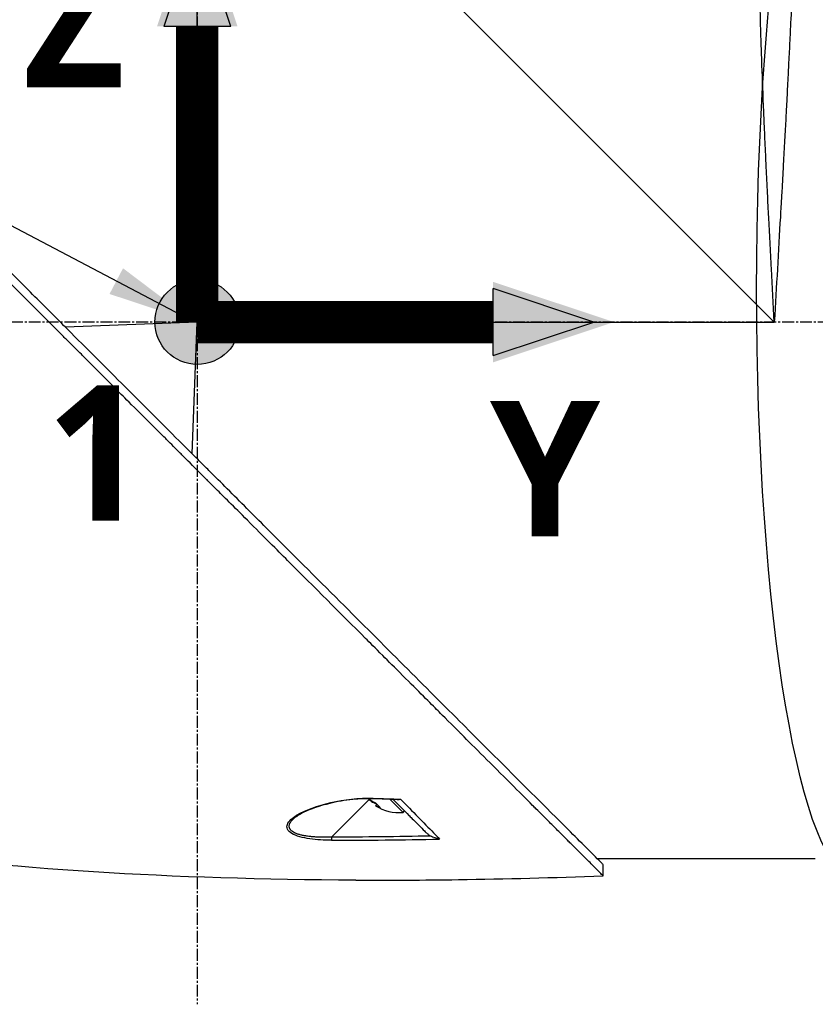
# Model space of a CAD drawing. Header units: millimetres. Extents: x 0 to 4378, y 0 to 2376.
# Tile 117 of 224: x 1519 to 1632, y 760 to 900. Entities that reach past the tile are written whole.
import ezdxf

# ---------------------------------------------------------------- set-up
doc = ezdxf.new("R2010")
doc.units = ezdxf.units.MM
doc.header["$LTSCALE"] = 0.2
doc.linetypes.add('CENTER2', pattern=[1.125, 0.75, -0.125, 0.125, -0.125])
for name, color, linetype in [('02_Center Line', 1, 'CENTER2'), ('07_Special Line2', 76, 'Continuous'), ('12_Before Rev.Num.', 5, 'Continuous'), ('13_After Rev.Num.', 6, 'Continuous')]:
    doc.layers.add(name, color=color, linetype=linetype)
doc.layers.add('14_Mark', color=7, linetype='Continuous', true_color=0xe03c31)
doc.styles.add('Rainbow-5.0 Style', font='malgunsl.ttf')
doc.dimstyles.new('Rainbow-5.0 Style', dxfattribs={"dimtxt": 4, "dimasz": 2.5, "dimexe": 1, "dimexo": 1, "dimgap": 1, "dimtad": 1, "dimdsep": 46, "dimtxsty": 'Rainbow-5.0 Style', "dimcen": 0, "dimclrd": 251, "dimclre": 251, "dimclrt": 7, "dimazin": 3, "dimtp": 0.1, "dimtm": 0.1, "dimtfac": 0.61, "dimtmove": 0, "dimatfit": 3, "dimfxl": 1, "dimlwd": -1, "dimlwe": -1, "dimarcsym": 1})

# ---------------------------------------------------------------- blocks, each defined once
blk = doc.blocks.new('Blk$A37R2-3W24R')
for p, q in [((-187.5, 197), (-187.5, 278.7)), ((-187.5, 278.7), (-105.8, 197)), ((-187.5, 197), (-206.15, 196.26)), ((-188.24, 178.35), (-187.5, 197)), ((-187.5, 197), (-105.8, 197)), ((-170.58, 159.09), (-170.58, 159.09)), ((-163.15, 129.39), (-168.5, 124.04)), ((-163.31, 129.56), (-163.31, 129.56)), ((-162.5, 128.99), (-162.55, 128.94)), ((-162.07, 128.68), (-162.25, 128.49)), ((-161.9, 128.51), (-162.01, 128.4)), ((-158.36, 127.54), (-160.21, 129.39)), ((-173.11, 127.33), (-173.11, 127.33)), ((-158.36, 127.54), (-158.16, 127.74)), ((-173.86, 126.64), (-173.86, 126.64)), ((-154.56, 125.16), (-154.56, 125.16)), ((-135.66, 124.17), (-135.66, 124.17)), ((-130.88, 121), (-100, 121)), ((-130.05, 118.56), (-130.05, 120.16))]:
    blk.add_line(p, q)
blk.add_arc((-158.94, 133.61), 6.1, 237.1155, 275.3981)
for centre, major_axis, ratio, start_param, end_param in [((-159.27, 133.94), (-4.29, -4.29), 0.666686, 0.261155, 0.362202), ((-162.57, 129.97), (-0.019, -0.5), 0.035629, 6.283184, 6.842305), ((-140.02, 751.19), (418.45, -460.79), 0.998723, 5.508989, 5.515203), ((-159.23, 133.91), (-4.29, -4.29), 0.745339, 0.261155, 0.352237), ((-157.92, 132.6), (-4.04, -4.04), 0.745339, 6.173187, 6.393184), ((-158.6, 133.28), (-4.29, -4.29), 0.666686, 0.261155, 0.362202), ((-168.49, 124.06), (0, 0.5), 0.037035, 1.607809, 2.747684), ((477.88, 480.35), (806.3, 302.63), 0.234303, 3.699759, 3.730545), ((1029.83, 705.18), (1363.27, 531.38), 0.183376, 3.598609, 3.62761), ((1029.85, 705.19), (1363.29, 531.39), 0.183375, 3.577144, 3.598606)]:
    blk.add_ellipse(centre, major_axis=major_axis, ratio=ratio, start_param=start_param, end_param=end_param)
for points, knots in [([(-105.8, 197), (-105.93, 199.5), (-106.07, 202.01), (-106.21, 204.53), (-106.21, 204.55), (-106.21, 204.57), (-106.21, 204.59), (-106.28, 205.86), (-106.35, 207.13), (-106.41, 208.39), (-106.48, 209.6), (-106.53, 210.75), (-106.6, 211.99), (-106.6, 212.05), (-106.61, 212.12), (-106.61, 212.19), (-106.67, 213.37), (-106.73, 214.55), (-106.78, 215.69), (-106.85, 216.94), (-106.9, 218.15), (-106.96, 219.34), (-106.97, 219.5), (-106.97, 219.65), (-106.98, 219.8), (-107.04, 221.02), (-107.09, 222.21), (-107.14, 223.38), (-107.17, 223.97), (-107.19, 224.55), (-107.22, 225.12), (-107.23, 225.4), (-107.24, 225.69), (-107.26, 225.97), (-107.26, 226.14), (-107.27, 226.3), (-107.28, 226.47), (-107.28, 226.57), (-107.29, 226.69), (-107.29, 226.81), (-107.39, 229.14), (-107.47, 231.32), (-107.55, 233.36), (-107.56, 233.62), (-107.57, 233.89), (-107.57, 234.15), (-107.61, 235.03), (-107.64, 235.89), (-107.66, 236.71), (-107.7, 237.74), (-107.73, 238.73), (-107.76, 239.68), (-107.76, 239.79), (-107.77, 239.89), (-107.77, 239.99), (-107.77, 240.01), (-107.77, 240.03), (-107.77, 240.05), (-107.78, 240.17), (-107.78, 240.26), (-107.78, 240.41), (-107.86, 242.8), (-107.92, 244.98), (-107.97, 246.97), (-108, 247.96), (-108.02, 248.9), (-108.04, 249.8), (-108.06, 250.56), (-108.07, 251.28), (-108.09, 251.98), (-108.09, 252), (-108.09, 252.03), (-108.09, 252.05), (-108.09, 252.15), (-108.1, 252.22), (-108.1, 252.35), (-108.14, 254.16), (-108.17, 255.79), (-108.2, 257.26), (-108.2, 257.48), (-108.2, 257.69), (-108.21, 257.9), (-108.21, 258.11), (-108.22, 258.31), (-108.22, 258.5), (-108.23, 258.92), (-108.23, 259.32), (-108.24, 259.7), (-108.25, 260.52), (-108.27, 261.27), (-108.28, 261.98), (-108.28, 261.99), (-108.28, 262), (-108.28, 262.01), (-108.28, 262.09), (-108.28, 262.15), (-108.28, 262.25), (-108.3, 263.81), (-108.32, 265.19), (-108.34, 266.4), (-108.35, 267.31), (-108.36, 268.13), (-108.37, 268.86), (-108.37, 269.06), (-108.37, 269.24), (-108.38, 269.43), (-108.38, 269.48), (-108.38, 269.53), (-108.38, 269.57), (-108.38, 270.03), (-108.39, 270.46), (-108.39, 270.88), (-108.39, 270.91), (-108.39, 270.94), (-108.39, 270.97), (-108.4, 271.3), (-108.4, 271.62), (-108.4, 271.92), (-108.4, 271.99), (-108.4, 272.07), (-108.4, 272.14), (-108.4, 272.16), (-108.41, 272.19), (-108.41, 272.22), (-108.41, 272.38), (-108.41, 272.56), (-108.41, 272.73), (-108.41, 272.87), (-108.41, 273.01), (-108.41, 273.15), (-108.41, 273.19), (-108.41, 273.23), (-108.42, 273.26), (-108.42, 273.42), (-108.42, 273.57), (-108.42, 273.71), (-108.42, 273.78), (-108.42, 273.85), (-108.42, 273.91), (-108.42, 273.95), (-108.42, 273.98), (-108.42, 274.01), (-108.42, 274.03), (-108.42, 274.05), (-108.42, 274.07), (-108.42, 274.08), (-108.42, 274.1), (-108.42, 274.11), (-108.43, 274.42), (-108.43, 274.65), (-108.43, 274.83), (-108.43, 274.93), (-108.43, 275), (-108.43, 275.07), (-108.43, 275.11), (-108.43, 275.14), (-108.43, 275.17), (-108.43, 275.18), (-108.43, 275.2), (-108.43, 275.21), (-108.43, 275.22), (-108.43, 275.23), (-108.43, 275.24), (-108.43, 275.24), (-108.43, 275.25), (-108.43, 275.25), (-108.44, 275.52), (-108.44, 275.64), (-108.44, 275.64)], [0, 0, 0, 0, 0.061969, 0.061969, 0.061969, 0.0625, 0.0625, 0.0625, 0.09375, 0.09375, 0.09375, 0.1234255, 0.1234255, 0.1234255, 0.125, 0.125, 0.125, 0.1531538, 0.1531538, 0.1531538, 0.1836029, 0.1836029, 0.1836029, 0.1875, 0.1875, 0.1875, 0.21875, 0.21875, 0.21875, 0.234375, 0.234375, 0.234375, 0.2421875, 0.2421875, 0.2421875, 0.2469884, 0.2469884, 0.2469884, 0.25, 0.25, 0.25, 0.3052191, 0.3052191, 0.3052191, 0.3125, 0.3125, 0.3125, 0.3368038, 0.3368038, 0.3368038, 0.3671875, 0.3671875, 0.3671875, 0.3705126, 0.3705126, 0.3705126, 0.3710938, 0.3710938, 0.3710938, 0.375, 0.375, 0.375, 0.4375, 0.4375, 0.4375, 0.46875, 0.46875, 0.46875, 0.4952139, 0.4952139, 0.4952139, 0.4960938, 0.4960938, 0.4960938, 0.5, 0.5, 0.5, 0.5544796, 0.5544796, 0.5544796, 0.5625, 0.5625, 0.5625, 0.5702519, 0.5702519, 0.5702519, 0.5865122, 0.5865122, 0.5865122, 0.6206238, 0.6206238, 0.6206238, 0.6210938, 0.6210938, 0.6210938, 0.625, 0.625, 0.625, 0.6875, 0.6875, 0.6875, 0.734375, 0.734375, 0.734375, 0.7469686, 0.7469686, 0.7469686, 0.75, 0.75, 0.75, 0.7791382, 0.7791382, 0.7791382, 0.78125, 0.78125, 0.78125, 0.8046875, 0.8046875, 0.8046875, 0.8101255, 0.8101255, 0.8101255, 0.8125, 0.8125, 0.8125, 0.828125, 0.828125, 0.828125, 0.8405244, 0.8405244, 0.8405244, 0.84375, 0.84375, 0.84375, 0.859375, 0.859375, 0.859375, 0.8671875, 0.8671875, 0.8671875, 0.8710938, 0.8710938, 0.8710938, 0.8735646, 0.8735646, 0.8735646, 0.875, 0.875, 0.875, 0.90625, 0.90625, 0.90625, 0.921875, 0.921875, 0.921875, 0.9296875, 0.9296875, 0.9296875, 0.9335938, 0.9335938, 0.9335938, 0.9367093, 0.9367093, 0.9367093, 0.9375, 0.9375, 0.9375, 1, 1, 1, 1]), ([(-102.07, 273), (-102.07, 273), (-102.08, 272.88), (-102.09, 272.63), (-102.09, 272.39), (-102.11, 272.02), (-102.12, 271.54), (-102.14, 271.06), (-102.16, 270.45), (-102.19, 269.74), (-102.2, 269.37), (-102.22, 268.98), (-102.23, 268.56), (-102.25, 268.13), (-102.27, 267.68), (-102.29, 267.21), (-102.29, 267.12), (-102.29, 267.03), (-102.3, 266.94), (-102.37, 265.07), (-102.45, 262.81), (-102.56, 260.21), (-102.56, 260.11), (-102.57, 260), (-102.57, 259.9), (-102.6, 259.3), (-102.62, 258.69), (-102.65, 258.06), (-102.66, 257.69), (-102.68, 257.31), (-102.7, 256.93), (-102.71, 256.54), (-102.73, 256.15), (-102.75, 255.75), (-102.75, 255.69), (-102.75, 255.62), (-102.75, 255.55), (-102.82, 254.02), (-102.89, 252.45), (-102.96, 250.74), (-103.06, 248.61), (-103.16, 246.33), (-103.27, 243.92), (-103.34, 242.46), (-103.41, 240.95), (-103.49, 239.4), (-103.49, 239.36), (-103.49, 239.31), (-103.5, 239.26), (-103.55, 238.23), (-103.6, 237.17), (-103.65, 236.09), (-103.7, 235.07), (-103.76, 234.04), (-103.81, 232.98), (-103.81, 232.94), (-103.81, 232.89), (-103.82, 232.84), (-103.87, 231.78), (-103.93, 230.7), (-103.98, 229.6), (-104.01, 229.03), (-104.04, 228.46), (-104.07, 227.88), (-104.09, 227.59), (-104.1, 227.3), (-104.12, 227), (-104.13, 226.86), (-104.13, 226.71), (-104.14, 226.56), (-104.15, 226.42), (-104.16, 226.24), (-104.17, 226.13), (-104.17, 225.99), (-104.18, 225.85), (-104.19, 225.71), (-104.29, 223.7), (-104.41, 221.51), (-104.54, 219.14), (-104.61, 217.98), (-104.67, 216.79), (-104.74, 215.54), (-104.78, 214.84), (-104.82, 214.12), (-104.86, 213.4), (-104.89, 212.9), (-104.92, 212.39), (-104.95, 211.88), (-105.08, 209.54), (-105.22, 207.08), (-105.37, 204.48), (-105.5, 202.09), (-105.65, 199.6), (-105.8, 197)], [0.5000048, 0.5000048, 0.5000048, 0.5000048, 0.5301821, 0.5301821, 0.5301821, 0.560531, 0.560531, 0.560531, 0.5911455, 0.5911455, 0.5911455, 0.6065856, 0.6065856, 0.6065856, 0.6221334, 0.6221334, 0.6221334, 0.625, 0.625, 0.625, 0.6850898, 0.6850898, 0.6850898, 0.6875, 0.6875, 0.6875, 0.7011464, 0.7011464, 0.7011464, 0.7092438, 0.7092438, 0.7092438, 0.7173743, 0.7173743, 0.7173743, 0.71875, 0.71875, 0.71875, 0.7499738, 0.7499738, 0.7499738, 0.7889478, 0.7889478, 0.7889478, 0.8125, 0.8125, 0.8125, 0.8131921, 0.8131921, 0.8131921, 0.8288728, 0.8288728, 0.8288728, 0.84375, 0.84375, 0.84375, 0.8444134, 0.8444134, 0.8444134, 0.859375, 0.859375, 0.859375, 0.8671875, 0.8671875, 0.8671875, 0.8710938, 0.8710938, 0.8710938, 0.8730469, 0.8730469, 0.8730469, 0.8749735, 0.8749735, 0.8749735, 0.8773485, 0.8773485, 0.8773485, 0.9115235, 0.9115235, 0.9115235, 0.9281399, 0.9281399, 0.9281399, 0.9375, 0.9375, 0.9375, 0.9439123, 0.9439123, 0.9439123, 0.973127, 0.973127, 0.973127, 1, 1, 1, 1]), ([(-130.05, 118.56), (-130.05, 118.56), (-130.2, 118.71), (-130.38, 118.89), (-130.6, 119.12), (-130.93, 119.45), (-131.36, 119.88), (-131.82, 120.35), (-132.33, 120.86), (-132.78, 121.31), (-132.84, 121.36), (-132.89, 121.42), (-132.94, 121.47), (-133.07, 121.6), (-133.54, 122.07), (-134.62, 123.14), (-134.77, 123.28), (-134.93, 123.44), (-135.1, 123.62), (-135.66, 124.18), (-136.09, 124.6), (-136.32, 124.83), (-136.74, 125.25), (-137.18, 125.69), (-137.64, 126.15), (-138.25, 126.76), (-138.88, 127.4), (-139.55, 128.06), (-139.71, 128.22), (-139.86, 128.38), (-140.03, 128.54), (-140.99, 129.5), (-142.01, 130.52), (-143.07, 131.59), (-145.85, 134.36), (-148.29, 136.8), (-150.06, 138.57), (-150.17, 138.68), (-150.28, 138.79), (-150.38, 138.9), (-152.08, 140.59), (-153.11, 141.63), (-153.4, 141.92), (-154.5, 143.02), (-156.16, 144.67), (-158.43, 146.94), (-159.5, 148.01), (-160.44, 148.96), (-161.25, 149.76), (-162.3, 150.81), (-163.12, 151.63), (-163.68, 152.19), (-167.25, 155.76), (-170.94, 159.45), (-174.71, 163.22), (-176.17, 164.68), (-178.07, 166.58), (-180.41, 168.92), (-182.35, 170.86), (-183.82, 172.34), (-184.81, 173.32), (-185.55, 174.06), (-186.01, 174.52), (-186.2, 174.72), (-187.88, 176.39), (-188.86, 177.37), (-189.13, 177.64), (-189.49, 178), (-189.85, 178.36), (-190.21, 178.72), (-190.34, 178.85), (-190.47, 178.98), (-190.6, 179.11), (-191.37, 179.88), (-191.86, 180.37), (-192.07, 180.59), (-192.29, 180.81), (-192.53, 181.04), (-192.79, 181.3), (-193.42, 181.93), (-194.17, 182.68), (-195.04, 183.54), (-196.39, 184.88), (-197.38, 185.87), (-198.01, 186.5), (-198.66, 187.14), (-199.64, 188.13), (-200.97, 189.47), (-201.89, 190.39), (-202.63, 191.14), (-203.2, 191.71), (-203.48, 191.99), (-203.73, 192.24), (-203.92, 192.43), (-204.54, 193.05), (-205.16, 193.67), (-205.78, 194.29), (-206.15, 194.65), (-206.51, 195.01), (-206.87, 195.38), (-207.62, 196.13), (-208.11, 196.62), (-208.33, 196.84), (-208.81, 197.32), (-209.3, 197.81), (-209.79, 198.3), (-210.26, 198.77), (-210.72, 199.23), (-211.18, 199.69), (-212.65, 201.17), (-214.12, 202.63), (-215.58, 204.1), (-217.5, 206.01), (-219.4, 207.92), (-221.29, 209.8), (-225.06, 213.57), (-228.75, 217.26), (-232.32, 220.83), (-233.11, 221.62), (-233.92, 222.43), (-234.74, 223.25), (-235.67, 224.18), (-236.61, 225.12), (-237.57, 226.08), (-240.08, 228.59), (-241.72, 230.23), (-242.59, 231.1), (-243.61, 232.13), (-244.62, 233.13), (-245.6, 234.12), (-247.76, 236.27), (-249.81, 238.32), (-251.73, 240.24), (-253.51, 242.02), (-254.89, 243.4), (-255.96, 244.47), (-257.72, 246.23), (-258.65, 247.16), (-259.01, 247.52), (-259.11, 247.62), (-259.16, 247.67), (-259.17, 247.68), (-260.77, 249.28), (-262.13, 250.65), (-263.21, 251.72), (-263.36, 251.87), (-263.51, 252.02), (-263.65, 252.16), (-264.1, 252.61), (-264.41, 252.92), (-264.64, 253.15), (-264.86, 253.37), (-265.06, 253.57), (-265.23, 253.74), (-265.27, 253.78), (-265.32, 253.83), (-265.36, 253.87), (-265.88, 254.39), (-265.93, 254.44), (-265.94, 254.45), (-265.94, 254.45), (-265.94, 254.45), (-265.94, 254.45)], [-1, -1, -1, -1, -0.973214, -0.973214, -0.973214, -0.946429, -0.946429, -0.946429, -0.922569, -0.922569, -0.922569, -0.919643, -0.919643, -0.919643, -0.896124, -0.896124, -0.896124, -0.892857, -0.892857, -0.892857, -0.88, -0.88, -0.88, -0.867143, -0.867143, -0.867143, -0.85, -0.85, -0.85, -0.84593, -0.84593, -0.84593, -0.821429, -0.821429, -0.821429, -0.786779, -0.786779, -0.786779, -0.784631, -0.784631, -0.784631, -0.75, -0.75, -0.75, -0.71875, -0.71875, -0.71875, -0.705224, -0.705224, -0.705224, -0.6875, -0.6875, -0.6875, -0.625, -0.625, -0.625, -0.59375, -0.59375, -0.59375, -0.575864, -0.575864, -0.575864, -0.5625, -0.5625, -0.5625, -0.546875, -0.546875, -0.546875, -0.541176, -0.541176, -0.541176, -0.539062, -0.539062, -0.539062, -0.53125, -0.53125, -0.53125, -0.526699, -0.526699, -0.526699, -0.515625, -0.515625, -0.515625, -0.5, -0.5, -0.5, -0.484375, -0.484375, -0.484375, -0.473999, -0.473999, -0.473999, -0.46875, -0.46875, -0.46875, -0.458868, -0.458868, -0.458868, -0.453125, -0.453125, -0.453125, -0.445312, -0.445312, -0.445312, -0.4375, -0.4375, -0.4375, -0.430048, -0.430048, -0.430048, -0.40625, -0.40625, -0.40625, -0.375, -0.375, -0.375, -0.3125, -0.3125, -0.3125, -0.297804, -0.297804, -0.297804, -0.28125, -0.28125, -0.28125, -0.25, -0.25, -0.25, -0.230372, -0.230372, -0.230372, -0.1875, -0.1875, -0.1875, -0.167132, -0.167132, -0.167132, -0.133709, -0.133709, -0.133709, -0.125, -0.125, -0.125, -0.078046, -0.078046, -0.078046, -0.071429, -0.071429, -0.071429, -0.053571, -0.053571, -0.053571, -0.039579, -0.039579, -0.039579, -0.035714, -0.035714, -0.035714, -0.002565, -0.002565, -0.002565, 0, 0, 0, 0]), ([(-205.37, 195.48), (-205.64, 195.75), (-205.9, 196.01), (-206.51, 196.62), (-206.85, 196.97), (-207.63, 197.75), (-208.07, 198.19), (-209.39, 199.51), (-210.27, 200.38), (-212.99, 203.1), (-214.83, 204.94), (-220.2, 210.31), (-223.7, 213.81), (-233.3, 223.41), (-239.24, 229.36), (-250.52, 240.63), (-255.09, 245.18), (-260.1, 250.22), (-261.55, 251.68), (-263.74, 253.86), (-264.34, 254.45), (-264.34, 254.45)], [-10.794601, -10.794601, -10.794601, -10.794601, -10.700272, -10.700272, -10.578462, -10.578462, -10.421195, -10.421195, -10.108787, -10.108787, -9.443961, -9.443961, -8.149298, -8.149298, -5.793129, -5.793129, -3.135292, -3.135292, -1.653975, -1.653975, 0, 0, 0, 0]), ([(-205.37, 195.48), (-204.03, 194.12), (-202.65, 192.76), (-199.92, 190.03), (-198.56, 188.67), (-195.85, 185.96), (-194.49, 184.6), (-191.75, 181.86), (-190.4, 180.49), (-189.04, 179.14)], [0, 0, 0, 0, 0.581117, 0.581117, 1.150103, 1.150103, 1.719465, 1.719465, 2.302704, 2.302704, 2.302704, 2.302704]), ([(-130.05, 120.16), (-130.04, 120.16), (-130.41, 120.52), (-131.66, 121.78), (-132.41, 122.54), (-134.16, 124.28), (-135.09, 125.2), (-139.34, 129.44), (-143.88, 133.98), (-155.17, 145.28), (-161.11, 151.23), (-170.71, 160.82), (-174.2, 164.31), (-179.57, 169.68), (-181.41, 171.52), (-184.12, 174.24), (-184.99, 175.11), (-186.31, 176.42), (-186.75, 176.87), (-187.53, 177.65), (-187.87, 177.99), (-188.49, 178.6), (-188.76, 178.87), (-189.04, 179.14)], [-13.133066, -13.133066, -13.133066, -13.133066, -11.561884, -11.561884, -10.319104, -10.319104, -9.281018, -9.281018, -6.055586, -6.055586, -3.202671, -3.202671, -1.636794, -1.636794, -0.832338, -0.832338, -0.455606, -0.455606, -0.265051, -0.265051, -0.117703, -0.117703, -0.000611, -0.000611, -0.000611, -0.000611]), ([(-168.49, 123.6), (-169.53, 123.6), (-170.57, 123.66), (-171.57, 123.8), (-172.56, 123.95), (-173.5, 124.18), (-174.11, 124.55), (-174.73, 124.91), (-174.93, 125.39), (-174.75, 125.85), (-174.57, 126.31), (-174.07, 126.74), (-173.45, 127.13), (-172.2, 127.9), (-170.46, 128.51), (-168.59, 128.93), (-166.72, 129.36), (-164.65, 129.63), (-162.58, 129.55)], [-1, -1, -1, -1, -0.875, -0.875, -0.875, -0.75, -0.75, -0.75, -0.625, -0.625, -0.625, -0.5, -0.5, -0.5, -0.25, -0.25, -0.25, 0, 0, 0, 0]), ([(-162.59, 129.47), (-163.56, 129.51), (-164.54, 129.47), (-166.61, 129.25), (-167.71, 129.06), (-170.14, 128.48), (-171.46, 128.04), (-173.04, 127.24), (-173.53, 126.94), (-173.86, 126.64)], [0, 0, 0, 0, 0.289796, 0.289796, 0.637293, 0.637293, 1.105155, 1.105155, 1.348145, 1.348145, 1.348145, 1.348145]), ([(-162.67, 129.06), (-162.75, 129.09), (-162.84, 129.14), (-163.02, 129.28), (-163.12, 129.36), (-163.22, 129.46), (-163.23, 129.47), (-163.24, 129.49)], [-0.58818222, -0.58818222, -0.58818222, -0.58818222, -0.55225667, -0.55225667, -0.51633112, -0.51633112, -0.51053512, -0.51053512, -0.51053512, -0.51053512]), ([(-163.15, 129.39), (-163.14, 129.38), (-163.12, 129.36), (-163.02, 129.26), (-162.92, 129.17), (-162.73, 129.03), (-162.63, 128.98), (-162.55, 128.94)], [-0.22904258, -0.22904258, -0.22904258, -0.22904258, -0.22199268, -0.22199268, -0.18606713, -0.18606713, -0.15014158, -0.15014158, -0.15014158, -0.15014158]), ([(-162.25, 128.49), (-162.25, 128.49), (-162.25, 128.49), (-162.26, 128.5), (-162.24, 128.49), (-162.15, 128.46), (-162.09, 128.43), (-162.01, 128.4)], [-0.37323945, -0.37323945, -0.37323945, -0.37323945, -0.36618954, -0.36618954, -0.33026399, -0.33026399, -0.29433844, -0.29433844, -0.29433844, -0.29433844]), ([(-159.79, 129.37), (-159.01, 128.59), (-158.25, 127.84), (-157.53, 127.12), (-157.34, 126.92), (-156.9, 126.48), (-156.25, 125.83), (-155.43, 125.01), (-155.06, 124.64), (-155.05, 124.64)], [0.0937596, 0.0937596, 0.0937596, 0.0937596, 0.5, 0.5, 0.5, 0.75, 0.75, 0.75, 1, 1, 1, 1]), ([(-159.2, 129.36), (-159.18, 129.35), (-159.15, 129.35), (-159.13, 129.36), (-158.97, 129.36), (-158.83, 129.39), (-158.72, 129.42)], [0.6975729, 0.6975729, 0.6975729, 0.6975729, 0.75, 0.75, 0.75, 1, 1, 1, 1]), ([(-158.72, 129.42), (-157.02, 127.68), (-155.45, 126.08), (-154.05, 124.65), (-153.76, 124.35), (-153.47, 124.05), (-153.19, 123.77)], [0, 0, 0, 0, 0.8258779, 0.8258779, 0.8258779, 1, 1, 1, 1]), ([(-168.5, 124.04), (-168.77, 124.03), (-169.26, 124.02), (-169.96, 124.02), (-170.49, 124.04), (-170.87, 124.06), (-171.11, 124.08), (-171.34, 124.1), (-171.6, 124.12), (-171.86, 124.16), (-172.13, 124.2), (-172.45, 124.25), (-172.74, 124.32), (-173.02, 124.39), (-173.21, 124.45), (-173.4, 124.51), (-173.55, 124.57), (-173.66, 124.62), (-173.74, 124.66), (-173.82, 124.7), (-173.89, 124.74), (-173.96, 124.79), (-174.05, 124.85), (-174.15, 124.92), (-174.25, 125.02), (-174.33, 125.12), (-174.39, 125.22), (-174.44, 125.33), (-174.47, 125.42), (-174.48, 125.49), (-174.49, 125.55), (-174.49, 125.65), (-174.47, 125.75), (-174.45, 125.83), (-174.43, 125.88), (-174.42, 125.92), (-174.4, 125.96), (-174.38, 126), (-174.35, 126.06), (-174.32, 126.11), (-174.28, 126.17), (-174.23, 126.24), (-174.16, 126.33), (-174.04, 126.47), (-173.93, 126.57), (-173.86, 126.64)], [0, 0, 0, 0, 0.078902, 0.149029, 0.210471, 0.237991, 0.263396, 0.286702, 0.307916, 0.343993, 0.371542, 0.396346, 0.44682, 0.471865, 0.496786, 0.521607, 0.546367, 0.558742, 0.571124, 0.583523, 0.595936, 0.608312, 0.620651, 0.64525, 0.669793, 0.694325, 0.718875, 0.743461, 0.768092, 0.779315, 0.788884, 0.812015, 0.840494, 0.855174, 0.867977, 0.874297, 0.88056, 0.892913, 0.905038, 0.91694, 0.928945, 0.941177, 0.965691, 0.990288, 1.037019, 1.037019, 1.037019, 1.037019]), ([(-155.05, 124.64), (-154.94, 124.53), (-154.83, 124.43), (-154.63, 124.29), (-154.54, 124.23), (-154.46, 124.19)], [-0.07474491, -0.07474491, -0.07474491, -0.07474491, -0.03005071, -0.03005071, -0.00000616, -0.00000616, -0.00000616, -0.00000616]), ([(-153.19, 123.77), (-153.22, 123.77), (-153.33, 123.79), (-153.51, 123.83), (-153.64, 123.86), (-153.75, 123.89), (-153.83, 123.92), (-154.09, 124), (-154.3, 124.1), (-154.46, 124.19)], [-0.9999988, -0.9999988, -0.9999988, -0.9999988, -0.75, -0.75, -0.75, -0.5, -0.5, -0.5, -0.0000013, -0.0000013, -0.0000013, -0.0000013])]:
    blk.add_open_spline(points, degree=3, knots=knots)
for points in [[(-159.2, 129.36), (-160.33, 129.39), (-161.46, 129.43), (-162.59, 129.47)], [(-174.03, 126.47), (-174.03, 126.47), (-174.03, 126.47), (-174.03, 126.47)], [(-154.46, 124.19), (-159.14, 124.09), (-163.82, 124.04), (-168.5, 124.04)], [(-165.04, 117.94), (-191.22, 118.04), (-214.62, 119.51), (-235.01, 122.34)], [(-130.88, 121), (-130.69, 120.81), (-130.53, 120.65), (-130.4, 120.52)]]:
    blk.add_open_spline(points, degree=3)
at = {"layer": '02_Center Line', "ltscale": 11.288275}
for p, q in [((-187.5, 697.46), (-187.5, 100.36)), ((97.64, 197), (-291.4, 197))]:
    blk.add_line(p, q, dxfattribs=at)
blk = doc.blocks.new('A$C8cf810bf')
blk.add_ellipse((14, 105.26), major_axis=(0, 83.3), ratio=0.168129)
blk = doc.blocks.new('A$Cf3c49088')
at = {"layer": '07_Special Line2'}
blk.add_hatch(color=256, dxfattribs=at).paths.add_polyline_path([(49.16, 0), (34.9, 4.75), (34.9, -4.75)])
at = {"layer": '12_Before Rev.Num.'}
blk.add_hatch(color=256, dxfattribs=at).paths.add_polyline_path([(0, 49.16), (-4.75, 34.9), (4.75, 34.9)])
at = {"layer": '14_Mark'}
h = blk.add_hatch(color=256, dxfattribs=at)
h.dxf.hatch_style = 1
h.paths.add_polyline_path([(5, 0, 1), (-5, 0, 1)])
at = {"layer": '07_Special Line2'}
for p, q in [((34.9, -3.96), (34.9, 3.96)), ((46.78, 0), (34.9, 3.96)), ((34.9, -3.96), (46.78, 0))]:
    blk.add_line(p, q, dxfattribs=at)
at = {"layer": '07_Special Line2', "const_width": 5}
blk.add_lwpolyline([(34.9, 0), (0, 0)], dxfattribs=at)
at = {"layer": '12_Before Rev.Num.'}
for p, q in [((0, 46.78), (-3.96, 34.9)), ((3.96, 34.9), (0, 46.78)), ((3.96, 34.9), (-3.96, 34.9))]:
    blk.add_line(p, q, dxfattribs=at)
at = {"layer": '12_Before Rev.Num.', "const_width": 5}
blk.add_lwpolyline([(0, 34.9), (0, 0)], dxfattribs=at)
at = {"layer": '14_Mark'}
blk.add_circle((0, 0), 5, dxfattribs=at)
at = {"layer": '07_Special Line2', "insert": (34.53, -17.31), "char_height": 16, "attachment_point": 4, "style": 'Rainbow-5.0 Style'}
blk.add_mtext('{\\fMalgun Gothic Semilight|b1|i0|c129|p50;Y}', dxfattribs=at)
at = {"layer": '12_Before Rev.Num.', "insert": (-20.59, 35.73), "char_height": 16, "attachment_point": 4, "style": 'Rainbow-5.0 Style'}
blk.add_mtext('{\\fMalgun Gothic Semilight|b1|i0|c129|p50;Z}', dxfattribs=at)
at = {"layer": '14_Mark', "insert": (-17.84, -15.46), "char_height": 16, "attachment_point": 4, "style": 'Rainbow-5.0 Style'}
blk.add_mtext('{\\fMalgun Gothic Semilight|b1|i0|c129|p50;1}', dxfattribs=at)

msp = doc.modelspace()

# ---------------------------------------------------------------- block references
msp.add_blockref('Blk$A37R2-3W24R', (1731.806, 659.684))
at = {"xscale": 1.2, "yscale": 1.2, "zscale": 1.2}
msp.add_blockref('A$Cf3c49088', (1544.306, 856.684), dxfattribs=at)
at = {"layer": '13_After Rev.Num.'}
msp.add_blockref('A$C8cf810bf', (1623.501, 756.056), dxfattribs=at)

# ---------------------------------------------------------------- leaders
at = {"annotation_type": 0, "has_hookline": 1, "hookline_direction": 1, "text_width": 145.327}
msp.add_leader([(1543.897, 856.668), (1393.704, 935.636), (1381.204, 935.636)], dimstyle='Rainbow-5.0 Style', override={"dimscale": 5, "dimgap": 1, "dimtad": 1}, dxfattribs=at)

doc.saveas('drawing.dxf')
